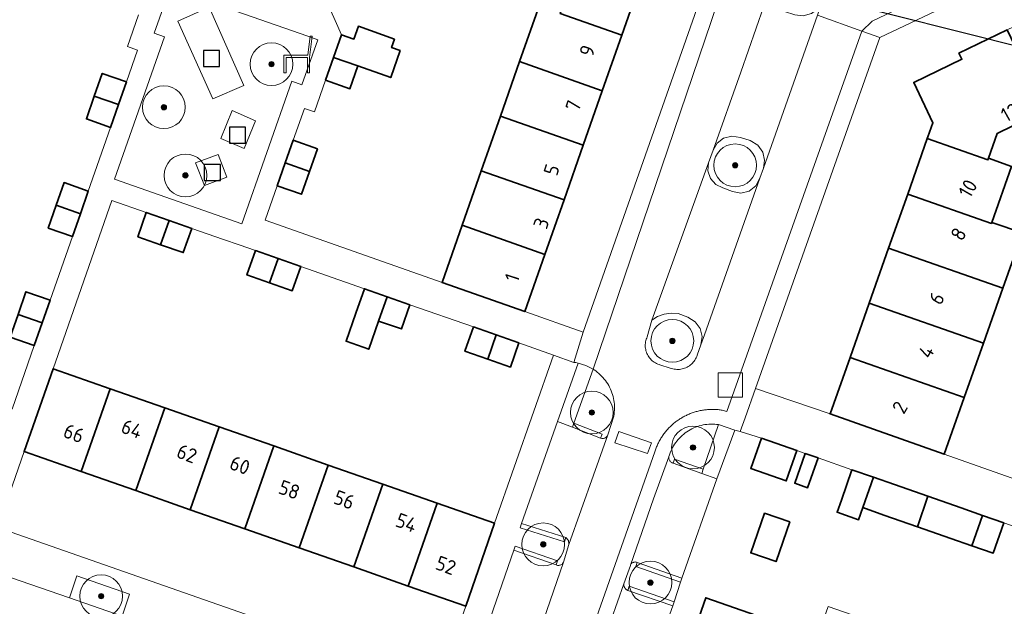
# Model space of a CAD drawing. Extents: x 154222 to 160093, y 456746 to 462495.
# Tile 165 of 254: x 158255 to 158347, y 461384 to 461439. Entities that reach past the tile are written whole.
import ezdxf
from ezdxf.enums import TextEntityAlignment as Align

# ---------------------------------------------------------------- set-up
doc = ezdxf.new("R2010")
doc.units = 0
doc.header["$LTSCALE"] = 0.75
doc.layers.get('0').update_dxf_attribs({"linetype": 'CONTINUOUS'})
doc.layers.get('DEFPOINTS').update_dxf_attribs({"linetype": 'CONTINUOUS'})
for name, color, linetype, lineweight in [('B-XX-GR-BEPLANTING_CULTUUR_BODEMBEDEKKER-GV', 252, 'CONTINUOUS', 18), ('B-XX-GR-BEPLANTING_CULTUUR_HEESTERS-GV', 252, 'CONTINUOUS', 18), ('B-XX-GR-BOOM-S', 252, 'CONTINUOUS', 25), ('B-XX-IE-MEUBILAIR_WEGMEUBILAIR-S', 252, 'CONTINUOUS', 25), ('B-XX-OG-BEBOUWING-GV', 6, 'CONTINUOUS', 35), ('B-XX-OG-BEBOUWING-T18', 1, 'CONTINUOUS', 18), ('B-XX-OG-TERREIN_CULTUURSCHEIDING-GV', 252, 'CONTINUOUS', 18), ('B-XX-OG-TERREIN_ERF-GV', 252, 'CONTINUOUS', 18), ('B-XX-RI-GWA_RIOOLPUT-S', 252, 'CONTINUOUS', 25), ('B-XX-VH-VERHARDING_ASFALT-GV', 252, 'CONTINUOUS', 18), ('B-XX-VH-VERHARDING_BETONSTRAATSTEEN-GV', 252, 'CONTINUOUS', 18), ('B-XX-VH-VERHARDING_TEGEL-GV', 252, 'CONTINUOUS', 18), ('B-XX-VH-VERHARDING_TEGEL_RUBBER-GV', 252, 'CONTINUOUS', 18)]:
    doc.layers.add(name, color=color, linetype=linetype, lineweight=lineweight)
doc.styles.add('NLCS-ISO-M-T18', font='NLCS-ISO.ttf', dxfattribs={"height": 1.8})

# ---------------------------------------------------------------- blocks, each defined once
blk = doc.blocks.new('SRI-PUT_INSPECTIEPUT_RIOOLPUT-SO')
at = {"color": 0, "linetype": 'ByBlock', "lineweight": 18}
blk.add_lwpolyline([(-1.125, -1.125), (1.125, -1.125), (1.125, 1.125), (-1.125, 1.125)], close=True, dxfattribs=at)
blk = doc.blocks.new('SIE-WEG_ZITBANK-SO')
at = {"color": 0, "linetype": 'ByBlock', "lineweight": 18}
blk.add_lwpolyline([(-0.912, -1.631), (-0.912, -0.2), (1.088, -0.2), (1.088, -1.631), (1.288, -1.631), (1.288, -0.212), (1.536, 1.777), (1.335, 1.777), (1.113, 0), (-1.112, 0), (-1.112, -1.631)], close=True, dxfattribs=at)
blk = doc.blocks.new('SIE-WEG_SPEELTOESTEL-SO')
at = {"flags": 128}
blk.add_lwpolyline([(-0.75, -0.75), (0.75, -0.75), (0.75, 0.75), (-0.75, 0.75)], close=True, dxfattribs=at)
blk = doc.blocks.new('SGR-BOOM_01-SO')
at = {"linetype": 'ByBlock', "lineweight": 18}
h = blk.add_hatch(color=0, dxfattribs=at)
h.dxf.hatch_style = 1
edge = h.paths.add_edge_path()
edge.add_arc((0, 0), 0.25, 0, 360)
at = {"color": 0, "linetype": 'ByBlock', "lineweight": 18}
for radius in [2, 0.25]:
    blk.add_circle((0, 0), radius, dxfattribs=at)

msp = doc.modelspace()

# ---------------------------------------------------------------- linework, layer by layer
at = {"layer": 'B-XX-GR-BEPLANTING_CULTUUR_BODEMBEDEKKER-GV'}
for points in [[(158322.25, 461428.18), (158321.454, 461428.307), (158320.673, 461428.105), (158320.071, 461427.639), (158319.69, 461426.98), (158319.27, 461425.79), (158319.221, 461425.052), (158319.456, 461424.351), (158319.94, 461423.793), (158320.6, 461423.46), (158321.51, 461423.13), (158322.295, 461422.979), (158323.072, 461423.169), (158323.701, 461423.661), (158324.07, 461424.37), (158324.4, 461425.31), (158324.509, 461426.056), (158324.344, 461426.791), (158323.869, 461427.464), (158323.17, 461427.9)], [(158316.42, 461411.72), (158315.768, 461411.771), (158315.12, 461411.68), (158314.507, 461411.449), (158313.96, 461411.09), (158313.54, 461409.55), (158313.491, 461409.438), (158313.449, 461409.322), (158313.415, 461409.205), (158313.388, 461409.085), (158313.37, 461408.964), (158313.359, 461408.841), (158313.356, 461408.719), (158313.361, 461408.596), (158313.375, 461408.474), (158313.396, 461408.354), (158313.425, 461408.234), (158313.462, 461408.117), (158313.506, 461408.003), (158313.558, 461407.892), (158313.616, 461407.784), (158313.682, 461407.68), (158313.754, 461407.581), (158313.833, 461407.487), (158313.917, 461407.398), (158314.008, 461407.315), (158314.103, 461407.238), (158314.203, 461407.167), (158314.308, 461407.103), (158314.416, 461407.046), (158314.528, 461406.996), (158314.643, 461406.954), (158314.72, 461406.93), (158315.7, 461406.63), (158315.817, 461406.589), (158315.937, 461406.557), (158316.059, 461406.532), (158316.182, 461406.514), (158316.306, 461406.505), (158316.43, 461406.504), (158316.554, 461406.511), (158316.677, 461406.525), (158316.799, 461406.548), (158316.92, 461406.578), (158317.038, 461406.617), (158317.154, 461406.662), (158317.266, 461406.715), (158317.375, 461406.775), (158317.479, 461406.842), (158317.58, 461406.916), (158317.675, 461406.996), (158317.764, 461407.082), (158317.848, 461407.173), (158317.927, 461407.27), (158317.998, 461407.371), (158318.063, 461407.477), (158318.121, 461407.587), (158318.172, 461407.7), (158318.216, 461407.817), (158318.22, 461407.83), (158318.55, 461408.79), (158318.67, 461409.566), (158318.482, 461410.328), (158318.021, 461410.963), (158317.35, 461411.37)]]:
    msp.add_lwpolyline(points, close=True, dxfattribs=at)
at = {"layer": 'B-XX-GR-BEPLANTING_CULTUUR_HEESTERS-GV'}
msp.add_lwpolyline([(158297.78, 461380.08), (158301.06, 461389.61), (158301.191, 461389.988), (158305.161, 461388.618), (158305.043, 461388.235), (158305.102, 461388.213), (158305.164, 461388.199), (158305.227, 461388.193), (158305.29, 461388.195), (158305.353, 461388.205), (158305.414, 461388.222), (158305.472, 461388.247), (158305.526, 461388.28), (158305.576, 461388.318), (158305.621, 461388.363), (158305.659, 461388.413), (158305.691, 461388.468), (158305.705, 461388.497), (158306.224, 461390.144), (158306.195, 461390.525), (158305.92, 461390.79), (158305.8, 461390.409), (158301.66, 461391.719), (158301.78, 461392.1), (158305.14, 461401.63), (158307.089, 461407.086), (158306.88, 461407.135), (158306.667, 461407.154), (158304.78, 461407.849), (158299.28, 461392.13), (158296.57, 461384.39), (158294.07, 461377.32)], dxfattribs=at)
for points in [[(158308.571, 461406.465), (158308.481, 461406.522), (158306.676, 461401.471), (158309.333, 461400.454), (158309.184, 461400.096), (158309.246, 461400.076), (158309.31, 461400.063), (158309.375, 461400.058), (158309.44, 461400.062), (158309.505, 461400.073), (158309.567, 461400.092), (158309.627, 461400.119), (158309.683, 461400.152), (158309.734, 461400.193), (158309.781, 461400.239), (158309.821, 461400.29), (158309.854, 461400.346), (158309.872, 461400.384), (158310.408, 461402.145), (158310.438, 461402.327), (158310.46, 461402.51), (158310.473, 461402.693), (158310.479, 461402.878), (158310.477, 461403.062), (158310.467, 461403.246), (158310.449, 461403.429), (158310.423, 461403.611), (158310.389, 461403.792), (158310.348, 461403.972), (158310.298, 461404.149), (158310.241, 461404.324), (158310.176, 461404.497), (158310.104, 461404.666), (158310.025, 461404.833), (158309.938, 461404.995), (158309.845, 461405.154), (158309.744, 461405.308), (158309.637, 461405.459), (158309.524, 461405.604), (158309.405, 461405.744), (158309.279, 461405.879), (158309.148, 461406.008), (158309.011, 461406.131), (158308.869, 461406.249), (158308.722, 461406.36)], [(158319.847, 461401.388), (158319.664, 461401.396), (158319.481, 461401.395), (158319.298, 461401.386), (158319.116, 461401.37), (158318.935, 461401.345), (158318.755, 461401.312), (158318.577, 461401.272), (158318.401, 461401.224), (158318.227, 461401.168), (158318.055, 461401.104), (158317.887, 461401.034), (158317.721, 461400.955), (158317.56, 461400.87), (158317.402, 461400.778), (158317.248, 461400.679), (158317.099, 461400.573), (158316.955, 461400.461), (158316.815, 461400.343), (158316.681, 461400.218), (158316.553, 461400.088), (158316.43, 461399.953), (158316.313, 461399.812), (158316.203, 461399.666), (158316.099, 461399.516), (158316.002, 461399.361), (158315.912, 461399.202), (158315.829, 461399.039), (158315.753, 461398.873), (158315.684, 461398.703), (158315.623, 461398.531), (158315.569, 461398.356), (158315.567, 461398.349), (158315.56, 461398.284), (158315.56, 461398.219), (158315.569, 461398.155), (158315.585, 461398.092), (158315.609, 461398.031), (158315.641, 461397.974), (158315.679, 461397.921), (158315.723, 461397.873), (158315.772, 461397.831), (158315.827, 461397.796), (158315.885, 461397.767), (158315.947, 461397.746), (158315.97, 461397.74), (158316.105, 461398.119), (158318.771, 461397.171), (158320.21, 461401.35), (158320.029, 461401.373)], [(158312.488, 461388.512), (158312.426, 461388.516), (158312.364, 461388.512), (158312.303, 461388.5), (158312.244, 461388.481), (158312.188, 461388.454), (158312.136, 461388.42), (158312.089, 461388.38), (158312.047, 461388.334), (158312.012, 461388.283), (158311.982, 461388.228), (158311.969, 461388.191), (158311.346, 461386.488), (158311.343, 461386.48), (158311.343, 461386.469), (158311.342, 461386.457), (158311.342, 461386.446), (158311.342, 461386.435), (158311.343, 461386.424), (158311.343, 461386.413), (158311.344, 461386.401), (158311.345, 461386.39), (158311.346, 461386.379), (158311.347, 461386.368), (158311.349, 461386.356), (158311.35, 461386.345), (158311.352, 461386.334), (158311.354, 461386.323), (158311.357, 461386.312), (158311.359, 461386.301), (158311.362, 461386.29), (158311.365, 461386.279), (158311.368, 461386.268), (158311.371, 461386.258), (158311.374, 461386.247), (158311.378, 461386.236), (158311.382, 461386.226), (158311.386, 461386.215), (158311.39, 461386.205), (158311.394, 461386.194), (158311.398, 461386.184), (158311.403, 461386.174), (158311.408, 461386.163), (158311.413, 461386.153), (158311.418, 461386.143), (158311.424, 461386.133), (158311.429, 461386.124), (158311.436, 461386.113), (158311.441, 461386.104), (158311.447, 461386.095), (158311.453, 461386.085), (158311.46, 461386.076), (158311.466, 461386.067), (158311.473, 461386.058), (158311.48, 461386.049), (158311.487, 461386.04), (158311.494, 461386.032), (158311.501, 461386.023), (158311.509, 461386.015), (158311.516, 461386.006), (158311.524, 461385.998), (158311.532, 461385.99), (158311.54, 461385.982), (158311.548, 461385.975), (158311.557, 461385.967), (158311.565, 461385.959), (158311.574, 461385.952), (158311.582, 461385.945), (158311.591, 461385.938), (158311.6, 461385.931), (158311.609, 461385.924), (158311.618, 461385.918), (158311.628, 461385.911), (158311.637, 461385.905), (158311.646, 461385.899), (158311.656, 461385.893), (158311.666, 461385.888), (158311.676, 461385.882), (158311.685, 461385.877), (158311.696, 461385.872), (158311.706, 461385.867), (158311.716, 461385.862), (158311.726, 461385.857), (158311.86, 461386.248), (158316.05, 461384.798), (158316.638, 461386.633), (158312.468, 461388.093), (158312.608, 461388.48), (158312.549, 461388.5)]]:
    msp.add_lwpolyline(points, close=True, dxfattribs=at)
at = {"layer": 'B-XX-OG-BEBOUWING-GV'}
for points in [[(158311.164, 461437.723), (158313.6, 461444.66), (158307.03, 461444.37), (158305.47, 461439.93), (158305.406, 461439.749)], [(158305.47, 461439.93), (158303.49, 461440.62), (158301.605, 461435.255), (158309.342, 461432.533), (158311.164, 461437.723), (158305.406, 461439.749)], [(158289.929, 461437.37), (158286.55, 461438.559), (158286.128, 461437.36), (158284.972, 461437.767), (158284.226, 461435.645), (158286.489, 461434.849), (158289.561, 461433.768), (158290.446, 461436.282), (158289.646, 461436.564)], [(158350.777, 461430.74), (158347.2, 461438.22), (158342.68, 461436.06), (158342.96, 461435.48), (158338.45, 461433.32), (158340.24, 461429.54), (158339.78, 461428.22), (158339.724, 461428.062), (158345.386, 461426.078), (158345.44, 461426.23), (158346.25, 461428.53)], [(158286.489, 461434.849), (158284.226, 461435.645), (158283.479, 461433.522), (158285.743, 461432.726)], [(158309.342, 461432.533), (158301.605, 461435.255), (158299.816, 461430.16), (158307.553, 461427.438)], [(158264.862, 461433.36), (158262.598, 461434.152), (158261.855, 461432.028), (158264.119, 461431.236)], [(158264.119, 461431.236), (158261.855, 461432.028), (158261.113, 461429.905), (158263.377, 461429.113)], [(158307.553, 461427.438), (158299.816, 461430.16), (158298.026, 461425.065), (158305.763, 461422.343)], [(158282.709, 461427.115), (158280.446, 461427.911), (158279.699, 461425.79), (158281.963, 461424.993)], [(158345.386, 461426.078), (158339.724, 461428.062), (158337.894, 461422.882), (158345.72, 461420.139), (158345.748, 461420.217), (158347.6, 461425.46), (158345.44, 461426.23)], [(158281.963, 461424.993), (158279.699, 461425.79), (158278.952, 461423.666), (158281.216, 461422.87)], [(158305.763, 461422.343), (158298.026, 461425.065), (158296.236, 461419.971), (158303.974, 461417.248)], [(158261.297, 461423.166), (158259.033, 461423.958), (158258.29, 461421.834), (158260.554, 461421.042)], [(158345.72, 461420.139), (158337.894, 461422.882), (158336.108, 461417.828), (158346.78, 461414.087), (158348.611, 461419.271), (158345.748, 461420.217)], [(158260.554, 461421.042), (158258.29, 461421.834), (158257.548, 461419.711), (158259.812, 461418.919)], [(158268.842, 461420.42), (158266.718, 461421.163), (158265.926, 461418.898), (158268.049, 461418.155)], [(158270.965, 461419.678), (158268.842, 461420.42), (158268.049, 461418.155), (158270.173, 461417.412)], [(158303.974, 461417.248), (158296.236, 461419.971), (158294.36, 461414.63), (158302.1, 461411.91)], [(158279.035, 461416.855), (158276.912, 461417.598), (158276.119, 461415.332), (158278.242, 461414.589)], [(158346.78, 461414.087), (158336.108, 461417.828), (158334.296, 461412.698), (158344.968, 461408.957)], [(158281.159, 461416.112), (158279.035, 461416.855), (158278.242, 461414.589), (158280.366, 461413.846)], [(158289.228, 461413.289), (158287.104, 461414.032), (158286.312, 461411.767), (158285.39, 461409.133), (158287.513, 461408.39), (158288.435, 461411.024)], [(158257.733, 461412.974), (158255.468, 461413.766), (158254.725, 461411.64), (158256.989, 461410.848)], [(158291.351, 461412.546), (158289.228, 461413.289), (158288.435, 461411.024), (158290.559, 461410.281)], [(158344.968, 461408.957), (158334.296, 461412.698), (158332.497, 461407.607), (158343.17, 461403.865)], [(158256.989, 461410.848), (158254.725, 461411.64), (158253.983, 461409.518), (158256.247, 461408.726)], [(158299.421, 461409.724), (158297.296, 461410.467), (158296.503, 461408.2), (158298.627, 461407.457)], [(158301.544, 461408.981), (158299.421, 461409.724), (158298.627, 461407.457), (158300.751, 461406.715)], [(158343.17, 461403.865), (158332.497, 461407.607), (158330.64, 461402.35), (158341.301, 461398.574)], [(158263.338, 461404.703), (158258, 461406.57), (158255.29, 461398.83), (158260.628, 461396.963)], [(158268.435, 461402.92), (158263.338, 461404.703), (158260.628, 461396.963), (158265.725, 461395.18)], [(158273.531, 461401.137), (158268.435, 461402.92), (158265.725, 461395.18), (158270.821, 461393.397)], [(158278.628, 461399.354), (158273.531, 461401.137), (158270.821, 461393.397), (158275.918, 461391.614)], [(158324.21, 461400.09), (158323.22, 461397.25), (158326.532, 461396.085), (158327.524, 461398.93)], [(158283.724, 461397.572), (158278.628, 461399.354), (158275.918, 461391.614), (158281.014, 461389.832)], [(158328.304, 461398.657), (158327.329, 461395.862), (158328.531, 461395.443), (158329.506, 461398.238)], [(158288.821, 461395.789), (158283.724, 461397.572), (158281.014, 461389.832), (158286.11, 461388.049)], [(158334.686, 461396.429), (158332.68, 461397.13), (158331.69, 461394.29), (158331.296, 461393.163), (158333.299, 461392.464), (158333.693, 461393.59)], [(158336.66, 461395.74), (158334.686, 461396.429), (158333.693, 461393.59), (158335.67, 461392.9), (158338.79, 461391.81), (158339.784, 461394.649)], [(158293.917, 461394.006), (158288.821, 461395.789), (158286.11, 461388.049), (158291.207, 461386.266)], [(158342.9, 461393.56), (158339.784, 461394.649), (158338.79, 461391.81), (158341.91, 461390.72), (158343.889, 461390.032), (158344.883, 461392.871)], [(158299.28, 461392.13), (158293.917, 461394.006), (158291.207, 461386.266), (158296.57, 461384.39)], [(158324.502, 461393.076), (158323.225, 461389.367), (158325.588, 461388.553), (158326.865, 461392.262)], [(158346.87, 461392.18), (158344.883, 461392.871), (158343.889, 461390.032), (158345.88, 461389.34)], [(158324.373, 461383.307), (158319.01, 461385.18), (158316.27, 461377.35), (158321.632, 461375.478)]]:
    msp.add_lwpolyline(points, close=True, dxfattribs=at)
at = {"layer": 'B-XX-OG-TERREIN_CULTUURSCHEIDING-GV'}
for points in [[(158269.99, 461441.773), (158268.941, 461442.141), (158267.46, 461437.907), (158268.403, 461437.577), (158263.748, 461424.268), (158275.637, 461420.117), (158280.315, 461433.416), (158281.258, 461433.084), (158282.742, 461437.303), (158281.815, 461437.628)], [(158269.657, 461439.044), (158272.58, 461440.34), (158275.836, 461433.019), (158272.935, 461431.772)], [(158273.688, 461428.082), (158274.752, 461430.705), (158276.938, 461429.741), (158275.875, 461427.151)], [(158276.938, 461429.741), (158274.752, 461430.705), (158273.688, 461428.082), (158275.875, 461427.151)], [(158271.314, 461425.806), (158273.426, 461426.587), (158274.241, 461424.475), (158272.163, 461423.694)], [(158274.241, 461424.475), (158273.426, 461426.587), (158271.314, 461425.806), (158272.163, 461423.694)], [(158265.14, 461385.51), (158260.231, 461387.227), (158259.548, 461385.159), (158264.46, 461383.45)]]:
    msp.add_lwpolyline(points, close=True, dxfattribs=at)
at = {"layer": 'B-XX-OG-TERREIN_ERF-GV'}
for points in [[(158313.6, 461444.66), (158311.164, 461437.723), (158309.342, 461432.533), (158307.553, 461427.438), (158305.763, 461422.343), (158303.974, 461417.248), (158302.1, 461411.91), (158307.55, 461409.98), (158319.19, 461443.05)], [(158345.697, 461442.461), (158335.3, 461437.51), (158323.66, 461404.73), (158330.64, 461402.35), (158332.497, 461407.607), (158334.296, 461412.698), (158336.108, 461417.828), (158337.894, 461422.882), (158339.724, 461428.062), (158339.78, 461428.22), (158340.24, 461429.54), (158338.45, 461433.32), (158342.96, 461435.48), (158342.68, 461436.06), (158347.2, 461438.22), (158351.72, 461440.38)], [(158283.953, 461440.006), (158284.367, 461439.097), (158284.972, 461437.767), (158286.128, 461437.36), (158286.55, 461438.559), (158289.929, 461437.37), (158289.646, 461436.564), (158290.446, 461436.282), (158289.561, 461433.768), (158286.489, 461434.849), (158285.743, 461432.726), (158283.479, 461433.522), (158282.434, 461430.551), (158281.491, 461430.883), (158280.446, 461427.911), (158282.709, 461427.115), (158281.963, 461424.993), (158281.216, 461422.87), (158278.952, 461423.666), (158277.818, 461420.441), (158294.36, 461414.63), (158296.236, 461419.971), (158298.026, 461425.065), (158299.816, 461430.16), (158301.605, 461435.255), (158303.49, 461440.62)], [(158254.725, 461411.64), (158255.468, 461413.766), (158257.733, 461412.974), (158259.812, 461418.919), (158257.548, 461419.711), (158258.29, 461421.834), (158259.033, 461423.958), (158261.297, 461423.166), (158263.377, 461429.113), (158261.113, 461429.905), (158261.855, 461432.028), (158262.598, 461434.152), (158264.862, 461433.36), (158265.902, 461436.333), (158264.958, 461436.663), (158265.998, 461439.637)], [(158350.777, 461430.74), (158346.25, 461428.53), (158345.44, 461426.23), (158347.6, 461425.46), (158345.748, 461420.217), (158348.611, 461419.271), (158346.78, 461414.087), (158344.968, 461408.957), (158343.17, 461403.865), (158341.301, 461398.574), (158353.38, 461394.31)], [(158254.167, 461402.779), (158256.247, 461408.726), (158253.983, 461409.518)], [(158352.027, 461390.378), (158346.87, 461392.18), (158345.88, 461389.34), (158343.889, 461390.032), (158341.91, 461390.72), (158338.79, 461391.81), (158335.67, 461392.9), (158333.693, 461393.59), (158333.299, 461392.464), (158331.296, 461393.163), (158331.69, 461394.29), (158332.68, 461397.13), (158329.506, 461398.238), (158328.531, 461395.443), (158327.329, 461395.862), (158328.304, 461398.657), (158327.524, 461398.93), (158326.532, 461396.085), (158323.22, 461397.25), (158324.21, 461400.09), (158322.23, 461400.7), (158321.73, 461400.84), (158320.05, 461396.29), (158316.77, 461387.01), (158316.638, 461386.633), (158316.05, 461384.798), (158315.92, 461384.42), (158312.54, 461374.94)], [(158347.124, 461366.576), (158342.026, 461368.357), (158336.927, 461370.137), (158331.829, 461371.917), (158326.731, 461373.697), (158321.632, 461375.478), (158316.27, 461377.35), (158319.01, 461385.18), (158324.373, 461383.307), (158329.471, 461381.527), (158330.46, 461384.359), (158335.559, 461382.579), (158340.658, 461380.799), (158345.755, 461379.02), (158350.855, 461377.238)]]:
    msp.add_lwpolyline(points, dxfattribs=at)
for points in [[(158266.718, 461421.163), (158263.5, 461422.289), (158258, 461406.57), (158263.338, 461404.703), (158268.435, 461402.92), (158273.531, 461401.137), (158278.628, 461399.354), (158283.724, 461397.572), (158288.821, 461395.789), (158293.917, 461394.006), (158299.28, 461392.13), (158304.78, 461407.849), (158301.544, 461408.981), (158300.751, 461406.715), (158298.627, 461407.457), (158296.503, 461408.2), (158297.296, 461410.467), (158291.351, 461412.546), (158290.559, 461410.281), (158288.435, 461411.024), (158287.513, 461408.39), (158285.39, 461409.133), (158286.312, 461411.767), (158287.104, 461414.032), (158281.159, 461416.112), (158280.366, 461413.846), (158278.242, 461414.589), (158276.119, 461415.332), (158276.912, 461417.598), (158275.394, 461418.129), (158273.926, 461418.642), (158270.965, 461419.678), (158270.173, 461417.412), (158268.049, 461418.155), (158265.926, 461418.898)], [(158260.628, 461396.963), (158255.29, 461398.83), (158252.808, 461391.743), (158294.07, 461377.32), (158296.57, 461384.39), (158291.207, 461386.266), (158286.11, 461388.049), (158281.014, 461389.832), (158275.918, 461391.614), (158270.821, 461393.397), (158265.725, 461395.18)], [(158324.502, 461393.076), (158326.865, 461392.262), (158325.588, 461388.553), (158323.225, 461389.367)]]:
    msp.add_lwpolyline(points, close=True, dxfattribs=at)
at = {"layer": 'B-XX-VH-VERHARDING_ASFALT-GV'}
msp.add_lwpolyline([(158254.859, 461379.773), (158267.17, 461375.46), (158275.91, 461372.41), (158289.828, 461367.541), (158290.902, 461370.662), (158292, 461373.861), (158290.36, 461374.42), (158285.18, 461376.24), (158280.43, 461377.88), (158274.8, 461379.87), (158270.77, 461381.26), (158270.03, 461381.52), (158264.46, 461383.45), (158259.548, 461385.159), (158254.01, 461387.07)], dxfattribs=at)
at = {"layer": 'B-XX-VH-VERHARDING_BETONSTRAATSTEEN-GV'}
for points in [[(158329.459, 461439.584), (158333.604, 461438.112), (158334.569, 461439.045), (158354.559, 461448.565)], [(158354.559, 461448.565), (158334.569, 461439.045), (158333.604, 461438.112), (158335.3, 461437.51), (158345.697, 461442.461)], [(158320.699, 461442.519), (158308.481, 461406.522), (158308.571, 461406.465), (158308.722, 461406.36), (158308.869, 461406.249), (158309.011, 461406.131), (158309.148, 461406.008), (158309.279, 461405.879), (158309.405, 461405.744), (158309.524, 461405.604), (158309.637, 461405.459), (158309.744, 461405.308), (158309.845, 461405.154), (158309.938, 461404.995), (158310.025, 461404.833), (158310.104, 461404.666), (158310.176, 461404.497), (158310.241, 461404.324), (158310.298, 461404.149), (158310.348, 461403.972), (158310.389, 461403.792), (158310.423, 461403.611), (158310.449, 461403.429), (158310.467, 461403.246), (158310.477, 461403.062), (158310.479, 461402.878), (158310.473, 461402.693), (158310.46, 461402.51), (158310.438, 461402.327), (158310.408, 461402.145), (158309.872, 461400.384), (158308.53, 461396.62), (158306.224, 461390.144), (158305.705, 461388.497), (158302.29, 461378.57)], [(158306.269, 461376.165), (158314.247, 461398.816), (158314.278, 461398.91), (158314.31, 461399.003), (158314.344, 461399.095), (158314.379, 461399.187), (158314.416, 461399.278), (158314.455, 461399.369), (158314.495, 461399.459), (158314.537, 461399.548), (158314.58, 461399.636), (158314.625, 461399.724), (158314.671, 461399.811), (158314.719, 461399.897), (158314.768, 461399.982), (158314.819, 461400.067), (158314.871, 461400.15), (158314.925, 461400.233), (158314.98, 461400.314), (158315.036, 461400.395), (158315.094, 461400.474), (158315.153, 461400.553), (158315.214, 461400.631), (158315.276, 461400.707), (158315.339, 461400.782), (158315.404, 461400.857), (158315.47, 461400.93), (158315.537, 461401.002), (158315.605, 461401.073), (158315.675, 461401.142), (158315.746, 461401.211), (158315.818, 461401.278), (158315.891, 461401.344), (158315.965, 461401.409), (158316.041, 461401.472), (158316.117, 461401.534), (158316.195, 461401.595), (158316.273, 461401.654), (158316.353, 461401.712), (158316.433, 461401.768), (158316.515, 461401.823), (158316.597, 461401.877), (158316.681, 461401.929), (158316.765, 461401.98), (158316.85, 461402.03), (158316.936, 461402.077), (158317.023, 461402.124), (158317.111, 461402.168), (158317.199, 461402.212), (158317.288, 461402.254), (158317.378, 461402.294), (158317.469, 461402.332), (158317.56, 461402.37), (158317.652, 461402.405), (158317.745, 461402.439), (158317.837, 461402.471), (158317.931, 461402.502), (158318.025, 461402.531), (158318.12, 461402.558), (158318.215, 461402.584), (158318.31, 461402.608), (158318.406, 461402.63), (158318.502, 461402.651), (158318.599, 461402.67), (158318.696, 461402.687), (158318.793, 461402.703), (158318.891, 461402.717), (158318.988, 461402.729), (158319.086, 461402.74), (158319.184, 461402.749), (158319.282, 461402.756), (158319.381, 461402.761), (158319.479, 461402.765), (158319.578, 461402.767), (158319.676, 461402.767), (158319.774, 461402.766), (158319.873, 461402.763), (158319.971, 461402.758), (158320.069, 461402.752), (158320.167, 461402.744), (158320.265, 461402.734), (158320.363, 461402.722), (158320.461, 461402.709), (158320.558, 461402.694), (158320.655, 461402.677), (158320.982, 461402.568), (158333.604, 461438.112), (158329.459, 461439.584), (158327.03, 461432.72), (158324.4, 461425.31), (158324.07, 461424.37), (158318.89, 461409.73), (158318.55, 461408.79), (158318.22, 461407.83), (158318.216, 461407.817), (158318.172, 461407.7), (158318.121, 461407.587), (158318.063, 461407.477), (158317.998, 461407.371), (158317.927, 461407.27), (158317.848, 461407.173), (158317.764, 461407.082), (158317.675, 461406.996), (158317.58, 461406.916), (158317.479, 461406.842), (158317.375, 461406.775), (158317.266, 461406.715), (158317.154, 461406.662), (158317.038, 461406.617), (158316.92, 461406.578), (158316.799, 461406.548), (158316.677, 461406.525), (158316.554, 461406.511), (158316.43, 461406.504), (158316.306, 461406.505), (158316.182, 461406.514), (158316.059, 461406.532), (158315.937, 461406.557), (158315.817, 461406.589), (158315.7, 461406.63), (158314.72, 461406.93), (158314.643, 461406.954), (158314.528, 461406.996), (158314.416, 461407.046), (158314.308, 461407.103), (158314.203, 461407.167), (158314.103, 461407.238), (158314.008, 461407.315), (158313.917, 461407.398), (158313.833, 461407.487), (158313.754, 461407.581), (158313.682, 461407.68), (158313.616, 461407.784), (158313.558, 461407.892), (158313.506, 461408.003), (158313.462, 461408.117), (158313.425, 461408.234), (158313.396, 461408.354), (158313.375, 461408.474), (158313.361, 461408.596), (158313.356, 461408.719), (158313.359, 461408.841), (158313.37, 461408.964), (158313.388, 461409.085), (158313.415, 461409.205), (158313.449, 461409.322), (158313.491, 461409.438), (158313.54, 461409.55), (158313.96, 461411.09), (158314.21, 461411.79), (158319.27, 461425.79), (158319.69, 461426.98), (158322.28, 461434.28), (158325.16, 461442.51)], [(158252.808, 461391.743), (158255.29, 461398.83), (158258, 461406.57), (158263.5, 461422.289), (158266.718, 461421.163), (158268.842, 461420.42), (158270.965, 461419.678), (158273.926, 461418.642), (158275.394, 461418.129), (158276.912, 461417.598), (158279.035, 461416.855), (158281.159, 461416.112), (158287.104, 461414.032), (158289.228, 461413.289), (158291.351, 461412.546), (158297.296, 461410.467), (158299.421, 461409.724), (158301.544, 461408.981), (158304.78, 461407.849), (158306.667, 461407.154), (158307.55, 461409.98), (158302.1, 461411.91), (158294.36, 461414.63), (158277.818, 461420.441), (158278.952, 461423.666), (158279.699, 461425.79), (158280.446, 461427.911), (158281.491, 461430.883), (158282.434, 461430.551), (158283.479, 461433.522), (158284.226, 461435.645), (158284.972, 461437.767), (158284.367, 461439.097), (158283.953, 461440.006)], [(158265.998, 461439.637), (158264.958, 461436.663), (158265.902, 461436.333), (158264.862, 461433.36), (158264.119, 461431.236), (158263.377, 461429.113), (158261.297, 461423.166), (158260.554, 461421.042), (158259.812, 461418.919), (158257.733, 461412.974), (158256.989, 461410.848), (158256.247, 461408.726), (158254.167, 461402.779)], [(158307.8, 461376.38), (158311.343, 461386.48), (158311.346, 461386.488), (158311.969, 461388.191), (158311.982, 461388.228), (158314.14, 461394.42), (158315.567, 461398.349), (158315.569, 461398.356), (158315.623, 461398.531), (158315.684, 461398.703), (158315.753, 461398.873), (158315.829, 461399.039), (158315.912, 461399.202), (158316.002, 461399.361), (158316.099, 461399.516), (158316.203, 461399.666), (158316.313, 461399.812), (158316.43, 461399.953), (158316.553, 461400.088), (158316.681, 461400.218), (158316.815, 461400.343), (158316.955, 461400.461), (158317.099, 461400.573), (158317.248, 461400.679), (158317.402, 461400.778), (158317.56, 461400.87), (158317.721, 461400.955), (158317.887, 461401.034), (158318.055, 461401.104), (158318.227, 461401.168), (158318.401, 461401.224), (158318.577, 461401.272), (158318.755, 461401.312), (158318.935, 461401.345), (158319.116, 461401.37), (158319.298, 461401.386), (158319.481, 461401.395), (158319.664, 461401.396), (158319.847, 461401.388), (158320.029, 461401.373), (158320.21, 461401.35), (158321.73, 461400.84), (158322.23, 461400.7), (158322.689, 461401.995), (158323.66, 461404.73), (158335.3, 461437.51), (158333.604, 461438.112), (158320.982, 461402.568), (158320.655, 461402.677), (158320.558, 461402.694), (158320.461, 461402.709), (158320.363, 461402.722), (158320.265, 461402.734), (158320.167, 461402.744), (158320.069, 461402.752), (158319.971, 461402.758), (158319.873, 461402.763), (158319.774, 461402.766), (158319.676, 461402.767), (158319.578, 461402.767), (158319.479, 461402.765), (158319.381, 461402.761), (158319.282, 461402.756), (158319.184, 461402.749), (158319.086, 461402.74), (158318.988, 461402.729), (158318.891, 461402.717), (158318.793, 461402.703), (158318.696, 461402.687), (158318.599, 461402.67), (158318.502, 461402.651), (158318.406, 461402.63), (158318.31, 461402.608), (158318.215, 461402.584), (158318.12, 461402.558), (158318.025, 461402.531), (158317.931, 461402.502), (158317.837, 461402.471), (158317.745, 461402.439), (158317.652, 461402.405), (158317.56, 461402.37), (158317.469, 461402.332), (158317.378, 461402.294), (158317.288, 461402.254), (158317.199, 461402.212), (158317.111, 461402.168), (158317.023, 461402.124), (158316.936, 461402.077), (158316.85, 461402.03), (158316.765, 461401.98), (158316.681, 461401.929), (158316.597, 461401.877), (158316.515, 461401.823), (158316.433, 461401.768), (158316.353, 461401.712), (158316.273, 461401.654), (158316.195, 461401.595), (158316.117, 461401.534), (158316.041, 461401.472), (158315.965, 461401.409), (158315.891, 461401.344), (158315.818, 461401.278), (158315.746, 461401.211), (158315.675, 461401.142), (158315.605, 461401.073), (158315.537, 461401.002), (158315.47, 461400.93), (158315.404, 461400.857), (158315.339, 461400.782), (158315.276, 461400.707), (158315.214, 461400.631), (158315.153, 461400.553), (158315.094, 461400.474), (158315.036, 461400.395), (158314.98, 461400.314), (158314.925, 461400.233), (158314.871, 461400.15), (158314.819, 461400.067), (158314.768, 461399.982), (158314.719, 461399.897), (158314.671, 461399.811), (158314.625, 461399.724), (158314.58, 461399.636), (158314.537, 461399.548), (158314.495, 461399.459), (158314.455, 461399.369), (158314.416, 461399.278), (158314.379, 461399.187), (158314.344, 461399.095), (158314.31, 461399.003), (158314.278, 461398.91), (158314.247, 461398.816), (158306.269, 461376.165)], [(158353.38, 461394.31), (158341.301, 461398.574), (158330.64, 461402.35), (158323.66, 461404.73), (158322.689, 461401.995), (158322.23, 461400.7), (158324.21, 461400.09), (158327.524, 461398.93), (158328.304, 461398.657), (158329.506, 461398.238), (158332.68, 461397.13), (158334.686, 461396.429), (158336.66, 461395.74), (158339.784, 461394.649), (158342.9, 461393.56), (158344.883, 461392.871), (158346.87, 461392.18), (158352.027, 461390.378)], [(158294.07, 461377.32), (158252.808, 461391.743)], [(158254.01, 461387.07), (158259.548, 461385.159), (158260.231, 461387.227), (158265.14, 461385.51), (158264.46, 461383.45)], [(158312.54, 461374.94), (158315.92, 461384.42), (158311.726, 461385.857), (158311.716, 461385.862), (158311.706, 461385.867), (158311.696, 461385.872), (158311.685, 461385.877), (158311.676, 461385.882), (158311.666, 461385.888), (158311.656, 461385.893), (158311.646, 461385.899), (158311.637, 461385.905), (158311.628, 461385.911), (158311.618, 461385.918), (158311.609, 461385.924), (158311.6, 461385.931), (158311.591, 461385.938), (158311.582, 461385.945), (158311.574, 461385.952), (158311.565, 461385.959), (158311.557, 461385.967), (158311.548, 461385.975), (158311.54, 461385.982), (158311.532, 461385.99), (158311.524, 461385.998), (158311.516, 461386.006), (158311.509, 461386.015), (158311.501, 461386.023), (158311.494, 461386.032), (158311.487, 461386.04), (158311.48, 461386.049), (158311.473, 461386.058), (158311.466, 461386.067), (158311.46, 461386.076), (158311.453, 461386.085), (158311.447, 461386.095), (158311.441, 461386.104), (158311.436, 461386.113), (158311.429, 461386.124), (158311.424, 461386.133), (158311.418, 461386.143), (158311.413, 461386.153), (158311.408, 461386.163), (158311.403, 461386.174), (158311.398, 461386.184), (158311.394, 461386.194), (158311.39, 461386.205), (158311.386, 461386.215), (158311.382, 461386.226), (158311.378, 461386.236), (158311.374, 461386.247), (158311.371, 461386.258), (158311.368, 461386.268), (158311.365, 461386.279), (158311.362, 461386.29), (158311.359, 461386.301), (158311.357, 461386.312), (158311.354, 461386.323), (158311.352, 461386.334), (158311.35, 461386.345), (158311.349, 461386.356), (158311.347, 461386.368), (158311.346, 461386.379), (158311.345, 461386.39), (158311.344, 461386.401), (158311.343, 461386.413), (158311.343, 461386.424), (158311.342, 461386.435), (158311.342, 461386.446), (158311.342, 461386.457), (158311.343, 461386.469), (158311.343, 461386.48), (158307.8, 461376.38)]]:
    msp.add_lwpolyline(points, dxfattribs=at)
for points in [[(158320.699, 461442.519), (158320.806, 461443.843), (158319.19, 461443.05), (158307.55, 461409.98), (158306.667, 461407.154), (158306.88, 461407.135), (158307.089, 461407.086), (158307.815, 461406.877), (158308.481, 461406.522)], [(158325.06, 461441.732), (158325.16, 461442.51), (158322.28, 461434.28), (158319.69, 461426.98), (158320.071, 461427.639), (158320.673, 461428.105), (158321.454, 461428.307), (158322.25, 461428.18), (158323.17, 461427.9), (158323.869, 461427.464), (158324.344, 461426.791), (158324.509, 461426.056), (158324.4, 461425.31), (158327.03, 461432.72), (158329.459, 461439.584), (158329.9, 461440.83), (158329.502, 461440.195), (158328.906, 461439.741), (158328.128, 461439.525), (158327.326, 461439.622), (158326.387, 461439.952), (158325.726, 461440.356), (158325.258, 461440.973)], [(158267.46, 461437.907), (158268.941, 461442.141), (158269.99, 461441.773), (158281.815, 461437.628), (158282.742, 461437.303), (158281.258, 461433.084), (158280.315, 461433.416), (158275.637, 461420.117), (158263.748, 461424.268), (158268.403, 461437.577)], [(158319.221, 461425.052), (158319.27, 461425.79), (158314.21, 461411.79), (158313.96, 461411.09), (158314.507, 461411.449), (158315.12, 461411.68), (158315.768, 461411.771), (158316.42, 461411.72), (158317.35, 461411.37), (158318.021, 461410.963), (158318.482, 461410.328), (158318.67, 461409.566), (158318.55, 461408.79), (158318.89, 461409.73), (158324.07, 461424.37), (158323.701, 461423.661), (158323.072, 461423.169), (158322.295, 461422.979), (158321.51, 461423.13), (158320.6, 461423.46), (158319.94, 461423.793), (158319.456, 461424.351)], [(158306.541, 461401.094), (158305.14, 461401.63), (158301.78, 461392.1), (158305.92, 461390.79), (158306.195, 461390.525), (158306.224, 461390.144), (158308.53, 461396.62), (158309.872, 461400.384), (158309.854, 461400.346), (158309.821, 461400.29), (158309.781, 461400.239), (158309.734, 461400.193), (158309.683, 461400.152), (158309.627, 461400.119), (158309.567, 461400.092), (158309.505, 461400.073), (158309.44, 461400.062), (158309.375, 461400.058), (158309.31, 461400.063), (158309.246, 461400.076), (158309.184, 461400.096)], [(158309.333, 461400.454), (158306.676, 461401.471), (158306.541, 461401.094), (158309.184, 461400.096)], [(158310.524, 461399.642), (158310.886, 461400.698), (158313.937, 461399.643), (158313.576, 461398.641)], [(158313.937, 461399.643), (158310.886, 461400.698), (158310.524, 461399.642), (158313.576, 461398.641)], [(158315.56, 461398.284), (158315.567, 461398.349), (158314.14, 461394.42), (158311.982, 461388.228), (158312.012, 461388.283), (158312.047, 461388.334), (158312.089, 461388.38), (158312.136, 461388.42), (158312.188, 461388.454), (158312.244, 461388.481), (158312.303, 461388.5), (158312.364, 461388.512), (158312.426, 461388.516), (158312.488, 461388.512), (158312.549, 461388.5), (158312.608, 461388.48), (158316.77, 461387.01), (158320.05, 461396.29), (158318.64, 461396.791), (158315.97, 461397.74), (158315.947, 461397.746), (158315.885, 461397.767), (158315.827, 461397.796), (158315.772, 461397.831), (158315.723, 461397.873), (158315.679, 461397.921), (158315.641, 461397.974), (158315.609, 461398.031), (158315.585, 461398.092), (158315.569, 461398.155), (158315.56, 461398.219)], [(158318.771, 461397.171), (158316.105, 461398.119), (158315.97, 461397.74), (158318.64, 461396.791)], [(158305.92, 461390.79), (158301.78, 461392.1), (158301.66, 461391.719), (158305.8, 461390.409)], [(158305.161, 461388.618), (158301.191, 461389.988), (158301.06, 461389.61), (158305.043, 461388.235)], [(158305.043, 461388.235), (158301.06, 461389.61), (158297.78, 461380.08), (158300.751, 461379.102), (158301.896, 461378.725), (158302.093, 461378.431), (158302.063, 461378.079), (158302.29, 461378.57), (158305.705, 461388.497), (158305.691, 461388.468), (158305.659, 461388.413), (158305.621, 461388.363), (158305.576, 461388.318), (158305.526, 461388.28), (158305.472, 461388.247), (158305.414, 461388.222), (158305.353, 461388.205), (158305.29, 461388.195), (158305.227, 461388.193), (158305.164, 461388.199), (158305.102, 461388.213)], [(158316.77, 461387.01), (158312.608, 461388.48), (158312.468, 461388.093), (158316.638, 461386.633)], [(158316.05, 461384.798), (158311.86, 461386.248), (158311.726, 461385.857), (158315.92, 461384.42)]]:
    msp.add_lwpolyline(points, close=True, dxfattribs=at)
at = {"layer": 'B-XX-VH-VERHARDING_TEGEL-GV'}
for points in [[(158307.815, 461406.877), (158307.089, 461407.086), (158305.14, 461401.63), (158306.541, 461401.094), (158306.676, 461401.471), (158308.481, 461406.522)], [(158321.73, 461400.84), (158320.21, 461401.35), (158318.771, 461397.171), (158318.64, 461396.791), (158320.05, 461396.29)]]:
    msp.add_lwpolyline(points, close=True, dxfattribs=at)
at = {"layer": 'B-XX-VH-VERHARDING_TEGEL_RUBBER-GV'}
msp.add_lwpolyline([(158275.836, 461433.019), (158272.58, 461440.34), (158269.657, 461439.044), (158272.935, 461431.772)], close=True, dxfattribs=at)
at = {"layer": 'DEFPOINTS', "flags": 128}
msp.add_lwpolyline([(157498.69, 460511.773), (157666.489, 461268.413), (158141.33, 461489.21), (159256.935, 461205.939), (159206.487, 460696.309), (158205.708, 460856.251), (158144.02, 460363.33)], close=True, dxfattribs=at)

# ---------------------------------------------------------------- block references
at = {"layer": 'B-XX-GR-BOOM-S'}
for p in [(158278.417, 461435.017), (158268.362, 461430.995), (158321.76, 461425.57), (158270.373, 461424.627), (158315.89, 461409.17), (158308.36, 461402.48), (158317.82, 461399.21), (158303.82, 461390.16), (158313.84, 461386.59), (158262.5, 461385.32)]:
    msp.add_blockref('SGR-BOOM_01-SO', p, dxfattribs=at)
at = {"layer": 'B-XX-IE-MEUBILAIR_WEGMEUBILAIR-S'}
for name, p in [('SIE-WEG_ZITBANK-SO', (158280.69, 461435.848)), ('SIE-WEG_SPEELTOESTEL-SO', (158272.801, 461435.542)), ('SIE-WEG_SPEELTOESTEL-SO', (158275.247, 461428.389)), ('SIE-WEG_SPEELTOESTEL-SO', (158272.888, 461424.893))]:
    msp.add_blockref(name, p, dxfattribs=at)
at = {"layer": 'B-XX-RI-GWA_RIOOLPUT-S'}
msp.add_blockref('SRI-PUT_INSPECTIEPUT_RIOOLPUT-SO', (158321.31, 461405.05), dxfattribs=at)

# ---------------------------------------------------------------- texts
at = {"layer": 'B-XX-OG-BEBOUWING-T18', "style": 'NLCS-ISO-M-T18'}
for s, rotation, p in [('9', 71.9, (158307.934, 461436.276)), ('7', 71.9, (158306.638, 461431.15)), ('12', 29.3, (158347.431, 461430.499)), ('5', 71.9, (158304.6, 461425.15)), ('10', 60.1, (158343.518, 461423.41)), ('3', 71.9, (158303.637, 461420.15)), ('8', 60.1, (158342.637, 461419.15)), ('1', 71.9, (158300.911, 461415.08)), ('6', 60.1, (158340.6, 461413.15)), ('4', 60.1, (158339.637, 461408.15)), ('2', 60.1, (158337.155, 461402.948)), ('66', 339.5, (158259.946, 461400.533)), ('64', 339.5, (158265.368, 461400.941)), ('62', 339.5, (158270.513, 461398.634)), ('60', 339.5, (158275.465, 461397.553)), ('58', 339.5, (158280.088, 461395.263)), ('56', 339.5, (158285.223, 461394.328)), ('54', 339.5, (158291.029, 461392.183)), ('52', 339.5, (158294.722, 461388.199))]:
    msp.add_text(s, height=1.35, rotation=rotation, dxfattribs=at).set_placement(p, align=Align.MIDDLE_CENTER)

doc.saveas('drawing.dxf')
